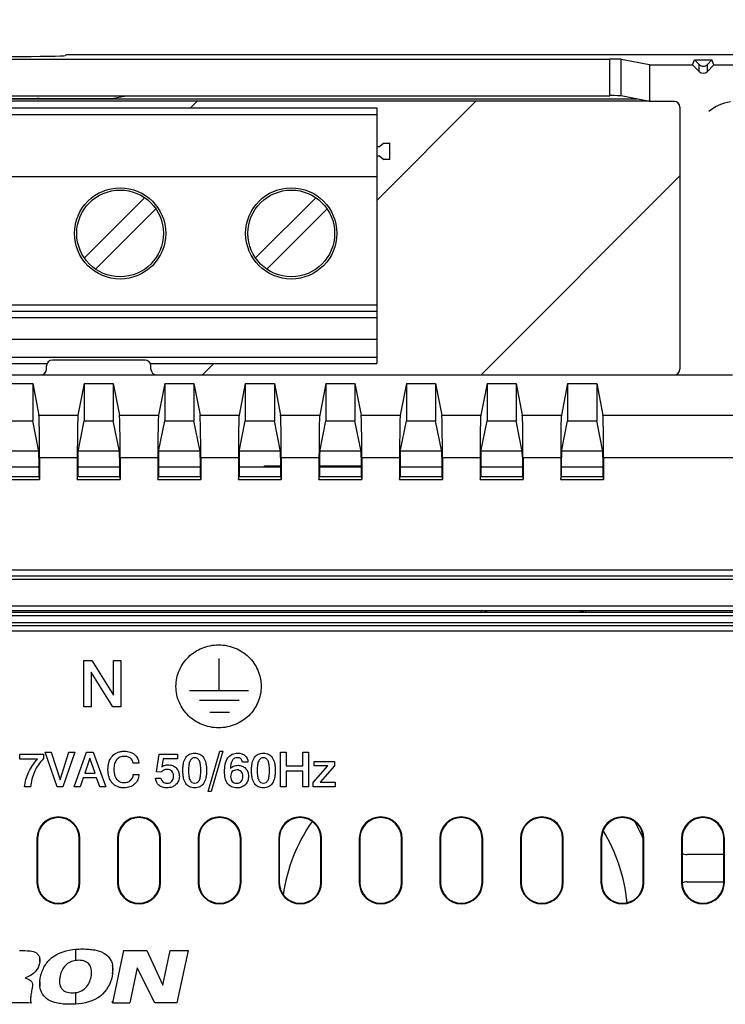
# Paper-space layout '170608_CRESCAD_1' of a CAD drawing. Header units: inches. Extents: x 0 to 17, y 0 to 11.
# Tile 10 of 139: x 7 to 8.2, y 7.1 to 8.8. Entities that reach past the tile are written whole.
import ezdxf
from ezdxf.enums import TextEntityAlignment as Align

# ---------------------------------------------------------------- set-up
doc = ezdxf.new("R2010")
doc.units = ezdxf.units.IN
doc.header["$LTSCALE"] = 0.935
doc.header["$MEASUREMENT"] = 0
doc.layers.get('0').update_dxf_attribs({"linetype": 'CONTINUOUS'})
doc.layers.add('DIM', color=7, linetype='CONTINUOUS')
doc.styles.get("Standard").update_dxf_attribs({"font": 'simplex.shx'})
doc.dimstyles.new('DIMSTYLE_1', dxfattribs={"dimtxt": 0.125, "dimasz": 0.18, "dimexe": 0.125, "dimexo": 0.0625, "dimgap": 0.0625, "dimtad": 0, "dimtih": 1, "dimtoh": 1, "dimdec": 3, "dimzin": 4, "dimdsep": 46, "dimtxsty": 'STANDARD', "dimblk": '_FILLED', "dimblk1": '_FILLED', "dimblk2": '_FILLED', "dimcen": 0.09, "dimadec": 0, "dimazin": 0, "dimtp": 0.001, "dimtm": 0.001, "dimtfac": 1, "dimtdec": 3, "dimtofl": 0, "dimtmove": 0, "dimatfit": 3, "dimldrblk": '_FILLED', "dimfxl": 1, "dimtolj": 1, "dimtzin": 4, "dimarcsym": 0})

# ---------------------------------------------------------------- blocks, each defined once
blk = doc.blocks.new('_FILLED')
at = {"color": 0, "linetype": 'BYBLOCK'}
blk.add_solid([(0, 0), (-1, 0.1736), (-1, -0.1736)], dxfattribs=at)
blk = doc.blocks.new('*D0')
at = {"layer": 'DIM', "color": 5, "linetype": 'CONTINUOUS'}
for p, q in [((6.0598, 8.6978), (6.0598, 9.7926)), ((10.3004, 8.6978), (10.3004, 9.7926)), ((6.0598, 9.6676), (7.4559, 9.6676)), ((10.3004, 9.6676), (8.5809, 9.6676))]:
    blk.add_line(p, q, dxfattribs=at)
at = {"layer": 'DIM', "color": 5, "linetype": 'CONTINUOUS', "xscale": 0.18, "yscale": 0.18, "zscale": 0.18, "rotation": 180}
blk.add_blockref('_FILLED', (6.0598, 9.6676), dxfattribs=at)
at = {"layer": 'DIM', "color": 5, "linetype": 'CONTINUOUS', "xscale": 0.18, "yscale": 0.18, "zscale": 0.18}
blk.add_blockref('_FILLED', (10.3004, 9.6676), dxfattribs=at)
at = {"layer": 'DIM', "color": 5, "linetype": 'CONTINUOUS'}
for s, p, p2 in [('4.241', (7.5184, 9.6051), (8.1434, 9.6051)), ('[', (7.5184, 9.4176), (7.6434, 9.4176)), (']', (8.3934, 9.4176), (8.5184, 9.4176)), ('107,71', (7.6434, 9.4176), (8.3934, 9.4176))]:
    blk.add_text(s, height=0.125, dxfattribs=at).set_placement(p, p2, align=Align.FIT)

psp = doc.layouts.new('170608_CRESCAD_1')

# ---------------------------------------------------------------- linework, layer by layer
at = {"color": 7, "linetype": 'CONTINUOUS'}
for p, q in [((6.2554, 8.7), (8.0188, 8.7)), ((7.0829, 8.7083), (7.0791, 8.7063)), ((7.0829, 8.7083), (9.2773, 8.7083)), ((8.0188, 8.637), (8.0188, 8.7)), ((8.0387, 8.6367), (8.0387, 8.6997)), ((8.0871, 8.6901), (8.0387, 8.6997)), ((8.0871, 8.6901), (8.1616, 8.6901)), ((8.0871, 8.6901), (8.0871, 8.6271)), ((8.1616, 8.6901), (8.1651, 8.6988)), ((8.1616, 8.6901), (8.173, 8.6786)), ((8.1651, 8.6988), (8.1951, 8.6988)), ((8.1651, 8.6988), (8.173, 8.6909)), ((8.173, 8.6786), (8.173, 8.6909)), ((8.1872, 8.6909), (8.1951, 8.6988)), ((8.1872, 8.6786), (8.1872, 8.6909)), ((8.1872, 8.6786), (8.1986, 8.6901)), ((8.1986, 8.6901), (8.1951, 8.6988)), ((8.1986, 8.6901), (8.2732, 8.6901)), ((6.2554, 8.637), (8.0188, 8.637)), ((6.8087, 8.6321), (7.1595, 8.6321)), ((7.0343, 8.6321), (7.0343, 8.6313)), ((7.1595, 8.6321), (7.1842, 8.637)), ((7.1595, 8.6313), (7.1595, 8.6321)), ((8.0871, 8.6271), (8.0387, 8.6367)), ((6.2083, 8.6313), (8.0659, 8.6313)), ((8.0859, 8.6273), (6.2281, 8.6273)), ((6.7311, 8.6158), (7.6169, 8.6158)), ((7.0293, 8.6315), (7.0293, 8.6313)), ((7.6169, 8.6158), (7.6169, 8.1749)), ((8.1299, 8.6271), (8.0871, 8.6271)), ((8.1399, 8.6171), (8.1399, 8.1653)), ((7.6169, 8.604), (6.7311, 8.604)), ((7.6169, 8.5492), (7.622, 8.5492)), ((7.629, 8.5551), (7.622, 8.5492)), ((7.629, 8.5551), (7.6394, 8.5551)), ((7.6394, 8.527), (7.6394, 8.5551)), ((7.622, 8.5329), (7.6169, 8.5329)), ((7.622, 8.5329), (7.629, 8.527)), ((7.6394, 8.527), (7.629, 8.527)), ((6.7311, 8.4977), (7.6169, 8.4977)), ((7.1123, 8.357), (7.2163, 8.461)), ((7.4076, 8.357), (7.5115, 8.461)), ((7.2358, 8.4415), (7.1318, 8.3375)), ((7.531, 8.4415), (7.4271, 8.3375)), ((6.7311, 8.2762), (7.6169, 8.2762)), ((7.6169, 8.2643), (6.7311, 8.2643)), ((7.6169, 8.2535), (6.7311, 8.2535)), ((6.7311, 8.2169), (7.6169, 8.2169)), ((7.6169, 8.1854), (6.7311, 8.1854)), ((6.7311, 8.1749), (7.0482, 8.1749)), ((7.2171, 8.1807), (7.0572, 8.1807)), ((7.226, 8.1749), (7.6169, 8.1749)), ((7.0471, 8.1653), (7.0471, 8.1707)), ((7.2271, 8.1653), (7.2271, 8.1707)), ((6.1509, 8.1553), (8.2303, 8.1553)), ((6.973, 8.1404), (7.0232, 8.1404)), ((7.0232, 8.1404), (7.0232, 8.0759)), ((7.0232, 8.1404), (7.0339, 8.0854)), ((7.112, 8.1404), (7.1013, 8.0854)), ((7.112, 8.1404), (7.1622, 8.1404)), ((7.112, 8.1404), (7.112, 8.0759)), ((7.1622, 8.1404), (7.1622, 8.0759)), ((7.1622, 8.1404), (7.1729, 8.0854)), ((7.251, 8.1404), (7.2403, 8.0854)), ((7.251, 8.1404), (7.3012, 8.1404)), ((7.251, 8.1404), (7.251, 8.0759)), ((7.3012, 8.1404), (7.3012, 8.0759)), ((7.3012, 8.1404), (7.3119, 8.0854)), ((7.39, 8.1404), (7.3793, 8.0854)), ((7.39, 8.1404), (7.4402, 8.1404)), ((7.39, 8.1404), (7.39, 8.0759)), ((7.4402, 8.1404), (7.4402, 8.0759)), ((7.4402, 8.1404), (7.4509, 8.0854)), ((7.529, 8.1404), (7.5183, 8.0854)), ((7.529, 8.1404), (7.5792, 8.1404)), ((7.529, 8.1404), (7.529, 8.0759)), ((7.5792, 8.1404), (7.5792, 8.0759)), ((7.5792, 8.1404), (7.5899, 8.0854)), ((7.668, 8.1404), (7.6573, 8.0854)), ((7.668, 8.1404), (7.7182, 8.1404)), ((7.668, 8.1404), (7.668, 8.0759)), ((7.7182, 8.1404), (7.7182, 8.0759)), ((7.7182, 8.1404), (7.7289, 8.0854)), ((7.807, 8.1404), (7.7963, 8.0854)), ((7.807, 8.1404), (7.8572, 8.1404)), ((7.807, 8.1404), (7.807, 8.0759)), ((7.8572, 8.1404), (7.8572, 8.0759)), ((7.8572, 8.1404), (7.8679, 8.0854)), ((7.946, 8.1404), (7.9353, 8.0854)), ((7.946, 8.1404), (7.9962, 8.1404)), ((7.946, 8.1404), (7.946, 8.0759)), ((7.9962, 8.1404), (7.9962, 8.0759)), ((7.9962, 8.1404), (8.0069, 8.0854)), ((6.973, 8.0759), (7.0232, 8.0759)), ((7.0339, 8.0227), (7.0232, 8.0759)), ((7.0339, 8.0854), (7.1013, 8.0854)), ((7.1014, 8.0227), (7.112, 8.0759)), ((7.112, 8.0759), (7.1622, 8.0759)), ((7.1729, 8.0227), (7.1622, 8.0759)), ((7.1729, 8.0854), (7.2403, 8.0854)), ((7.2404, 8.0227), (7.251, 8.0759)), ((7.251, 8.0759), (7.3012, 8.0759)), ((7.3119, 8.0227), (7.3012, 8.0759)), ((7.3119, 8.0854), (7.3793, 8.0854)), ((7.3794, 8.0227), (7.39, 8.0759)), ((7.39, 8.0759), (7.4402, 8.0759)), ((7.4509, 8.0227), (7.4402, 8.0759)), ((7.4509, 8.0854), (7.5183, 8.0854)), ((7.5184, 8.0227), (7.529, 8.0759)), ((7.529, 8.0759), (7.5792, 8.0759)), ((7.5899, 8.0227), (7.5792, 8.0759)), ((7.5899, 8.0854), (7.6573, 8.0854)), ((7.6574, 8.0227), (7.668, 8.0759)), ((7.668, 8.0759), (7.7182, 8.0759)), ((7.7289, 8.0227), (7.7182, 8.0759)), ((7.7289, 8.0854), (7.7963, 8.0854)), ((7.7964, 8.0227), (7.807, 8.0759)), ((7.807, 8.0759), (7.8572, 8.0759)), ((7.8679, 8.0227), (7.8572, 8.0759)), ((7.8679, 8.0854), (7.9353, 8.0854)), ((7.9354, 8.0227), (7.946, 8.0759)), ((7.946, 8.0759), (7.9962, 8.0759)), ((8.0069, 8.0227), (7.9962, 8.0759)), ((8.0069, 8.0854), (8.3533, 8.0854)), ((6.9624, 8.0243), (7.0339, 8.0243)), ((7.1014, 8.0243), (7.1729, 8.0243)), ((7.2404, 8.0243), (7.3119, 8.0243)), ((7.3794, 8.0243), (7.4509, 8.0243)), ((7.5184, 8.0243), (7.5899, 8.0243)), ((7.6574, 8.0243), (7.7289, 8.0243)), ((7.7964, 8.0243), (7.8679, 8.0243)), ((7.9354, 8.0243), (8.0069, 8.0243)), ((7.034, 8.0127), (7.034, 7.9801)), ((7.0351, 8.0127), (7.1001, 8.0127)), ((7.0351, 8.0127), (7.0351, 7.9745)), ((7.1001, 8.0127), (7.1001, 7.9745)), ((7.1012, 8.0127), (7.1012, 7.9801)), ((7.173, 8.0127), (7.173, 7.9801)), ((7.1741, 8.0127), (7.2391, 8.0127)), ((7.1741, 8.0127), (7.1741, 7.9745)), ((7.2391, 8.0127), (7.2391, 7.9745)), ((7.2402, 8.0127), (7.2402, 7.9801)), ((7.312, 8.0127), (7.312, 7.9801)), ((7.3131, 8.0127), (7.3781, 8.0127)), ((7.3131, 8.0127), (7.3131, 7.9745)), ((7.3781, 8.0127), (7.3781, 7.9745)), ((7.3792, 8.0127), (7.3792, 7.9801)), ((7.451, 8.0127), (7.451, 7.9801)), ((7.4521, 8.0127), (7.5171, 8.0127)), ((7.4521, 8.0127), (7.4521, 7.9745)), ((7.5171, 8.0127), (7.5171, 7.9745)), ((7.5182, 8.0127), (7.5182, 7.9801)), ((7.59, 8.0127), (7.59, 7.9801)), ((7.5911, 8.0127), (7.6561, 8.0127)), ((7.5911, 8.0127), (7.5911, 7.9745)), ((7.6561, 8.0127), (7.6561, 7.9745)), ((7.6572, 8.0127), (7.6572, 7.9801)), ((7.729, 8.0127), (7.729, 7.9801)), ((7.7301, 8.0127), (7.7951, 8.0127)), ((7.7301, 8.0127), (7.7301, 7.9745)), ((7.7951, 8.0127), (7.7951, 7.9745)), ((7.7962, 8.0127), (7.7962, 7.9801)), ((7.868, 8.0127), (7.868, 7.9801)), ((7.8691, 8.0127), (7.9341, 8.0127)), ((7.8691, 8.0127), (7.8691, 7.9745)), ((7.9341, 8.0127), (7.9341, 7.9745)), ((7.9352, 8.0127), (7.9352, 7.9801)), ((8.007, 8.0127), (8.007, 7.9801)), ((8.0081, 8.0127), (8.3521, 8.0127)), ((8.0081, 8.0127), (8.0081, 7.9745)), ((6.9622, 7.9967), (7.034, 7.9967)), ((7.1012, 7.9967), (7.173, 7.9967)), ((7.2402, 7.9967), (7.312, 7.9967)), ((7.3792, 7.9967), (7.451, 7.9967)), ((7.451, 7.9977), (7.4242, 7.9977)), ((7.59, 7.9977), (7.5182, 7.9977)), ((7.5182, 7.9967), (7.59, 7.9967)), ((7.6572, 7.9967), (7.729, 7.9967)), ((7.7962, 7.9967), (7.868, 7.9967)), ((7.9352, 7.9967), (8.007, 7.9967)), ((6.9611, 7.9745), (7.0351, 7.9745)), ((6.9622, 7.9801), (7.034, 7.9801)), ((7.034, 7.9801), (7.0351, 7.9745)), ((7.1001, 7.9745), (7.1012, 7.9801)), ((7.1001, 7.9745), (7.1741, 7.9745)), ((7.1012, 7.9801), (7.173, 7.9801)), ((7.173, 7.9801), (7.1741, 7.9745)), ((7.2391, 7.9745), (7.2402, 7.9801)), ((7.2391, 7.9745), (7.3131, 7.9745)), ((7.2402, 7.9801), (7.312, 7.9801)), ((7.312, 7.9801), (7.3131, 7.9745)), ((7.3781, 7.9745), (7.3792, 7.9801)), ((7.3781, 7.9745), (7.4521, 7.9745)), ((7.3792, 7.9801), (7.451, 7.9801)), ((7.451, 7.9801), (7.4521, 7.9745)), ((7.5171, 7.9745), (7.5182, 7.9801)), ((7.5171, 7.9745), (7.5911, 7.9745)), ((7.5182, 7.9801), (7.59, 7.9801)), ((7.59, 7.9801), (7.5911, 7.9745)), ((7.6561, 7.9745), (7.6572, 7.9801)), ((7.6561, 7.9745), (7.7301, 7.9745)), ((7.6572, 7.9801), (7.729, 7.9801)), ((7.729, 7.9801), (7.7301, 7.9745)), ((7.7951, 7.9745), (7.7962, 7.9801)), ((7.7951, 7.9745), (7.8691, 7.9745)), ((7.7962, 7.9801), (7.868, 7.9801)), ((7.868, 7.9801), (7.8691, 7.9745)), ((7.9341, 7.9745), (7.9352, 7.9801)), ((7.9341, 7.9745), (8.0081, 7.9745)), ((7.9352, 7.9801), (8.007, 7.9801)), ((8.007, 7.9801), (8.0081, 7.9745)), ((6.0915, 7.8185), (10.2687, 7.8185)), ((6.166, 7.8085), (9.194, 7.8085)), ((10.1876, 7.8018), (6.1726, 7.8018)), ((6.1756, 7.7568), (10.1846, 7.7568)), ((6.1839, 7.7485), (10.1763, 7.7485)), ((7.7976, 7.7453), (7.7976, 7.7485)), ((7.9767, 7.7485), (7.9767, 7.7453)), ((6.178, 7.7399), (8.3562, 7.7399)), ((8.3576, 7.7453), (6.1826, 7.7453)), ((8.3567, 7.7449), (6.183, 7.7449)), ((6.2053, 7.7276), (8.3562, 7.7276)), ((6.2053, 7.7226), (8.3567, 7.7226)), ((8.3576, 7.7223), (6.2056, 7.7223)), ((10.1446, 7.713), (6.2156, 7.713)), ((7.3446, 7.6659), (7.3446, 7.6112)), ((7.1114, 7.6624), (7.1255, 7.6624)), ((7.1114, 7.5825), (7.1114, 7.6624)), ((7.1255, 7.6624), (7.1627, 7.6026)), ((7.1627, 7.6624), (7.1755, 7.6624)), ((7.1627, 7.6026), (7.1627, 7.6624)), ((7.1755, 7.6624), (7.1755, 7.5825)), ((7.1241, 7.6423), (7.1241, 7.5825)), ((7.1615, 7.5825), (7.1241, 7.6423)), ((7.2936, 7.6106), (7.3955, 7.6106)), ((7.1241, 7.5825), (7.1114, 7.5825)), ((7.1755, 7.5825), (7.1615, 7.5825)), ((7.3108, 7.5936), (7.3793, 7.5936)), ((7.3288, 7.5732), (7.3627, 7.5732)), ((7.0012, 7.5008), (7.0416, 7.5008)), ((7.0012, 7.4922), (7.0012, 7.5008)), ((7.0416, 7.5008), (7.0416, 7.493)), ((7.0445, 7.5041), (7.0553, 7.5041)), ((7.0654, 7.4442), (7.0445, 7.5041)), ((7.0553, 7.5041), (7.0704, 7.4563)), ((7.0704, 7.4563), (7.0855, 7.5041)), ((7.0961, 7.5041), (7.0754, 7.4442)), ((7.0855, 7.5041), (7.0961, 7.5041)), ((7.0945, 7.4442), (7.1163, 7.5041)), ((7.1219, 7.494), (7.1129, 7.468)), ((7.1163, 7.5041), (7.1275, 7.5041)), ((7.1308, 7.468), (7.1219, 7.494)), ((7.1275, 7.5041), (7.1495, 7.4442)), ((7.237, 7.4699), (7.2413, 7.5008)), ((7.2413, 7.5008), (7.2732, 7.5008)), ((7.2732, 7.5008), (7.2732, 7.4926)), ((7.3259, 7.4365), (7.3461, 7.5057)), ((7.3515, 7.5057), (7.3311, 7.4365)), ((7.3461, 7.5057), (7.3515, 7.5057)), ((7.4508, 7.5041), (7.4607, 7.5041)), ((7.4508, 7.4442), (7.4508, 7.5041)), ((7.4607, 7.5041), (7.4607, 7.4805)), ((7.4891, 7.5041), (7.4991, 7.5041)), ((7.4891, 7.4805), (7.4891, 7.5041)), ((7.4991, 7.5041), (7.4991, 7.4442)), ((7.0315, 7.4922), (7.0012, 7.4922)), ((7.2063, 7.4854), (7.1964, 7.4854)), ((7.248, 7.4926), (7.246, 7.4788)), ((7.2732, 7.4926), (7.248, 7.4926)), ((7.3946, 7.487), (7.3851, 7.487)), ((7.4607, 7.4805), (7.4891, 7.4805)), ((7.5072, 7.4515), (7.5323, 7.4804)), ((7.5086, 7.4881), (7.5438, 7.4881)), ((7.5086, 7.4804), (7.5086, 7.4881)), ((7.5323, 7.4804), (7.5086, 7.4804)), ((7.5438, 7.4805), (7.519, 7.4522)), ((7.5438, 7.4881), (7.5438, 7.4805)), ((7.1102, 7.4597), (7.1049, 7.4442)), ((7.1335, 7.4597), (7.1102, 7.4597)), ((7.1129, 7.468), (7.1308, 7.468)), ((7.1389, 7.4442), (7.1335, 7.4597)), ((7.1968, 7.4657), (7.2065, 7.4657)), ((7.2352, 7.4595), (7.2445, 7.4595)), ((7.2453, 7.4696), (7.237, 7.4699)), ((7.4891, 7.4716), (7.4607, 7.4716)), ((7.4607, 7.4716), (7.4607, 7.4442)), ((7.4891, 7.4442), (7.4891, 7.4716)), ((7.0194, 7.4442), (7.0093, 7.4442)), ((7.0754, 7.4442), (7.0654, 7.4442)), ((7.1049, 7.4442), (7.0945, 7.4442)), ((7.1495, 7.4442), (7.1389, 7.4442)), ((7.4607, 7.4442), (7.4508, 7.4442)), ((7.4991, 7.4442), (7.4891, 7.4442)), ((7.5072, 7.4442), (7.5072, 7.4515)), ((7.5448, 7.4442), (7.5072, 7.4442)), ((7.519, 7.4522), (7.5448, 7.4522)), ((7.5448, 7.4522), (7.5448, 7.4442)), ((7.3311, 7.4365), (7.3259, 7.4365)), ((7.0306, 7.3553), (7.0317, 7.3553)), ((7.0306, 7.3553), (7.0306, 7.2793)), ((7.0317, 7.3553), (7.0317, 7.2793)), ((7.1046, 7.3553), (7.1035, 7.3553)), ((7.1035, 7.2793), (7.1035, 7.3553)), ((7.1046, 7.2793), (7.1046, 7.3553)), ((7.1696, 7.3553), (7.1707, 7.3553)), ((7.1696, 7.3553), (7.1696, 7.2793)), ((7.1707, 7.3553), (7.1707, 7.2793)), ((7.2436, 7.3553), (7.2425, 7.3553)), ((7.2425, 7.2793), (7.2425, 7.3553)), ((7.2436, 7.2793), (7.2436, 7.3553)), ((7.3086, 7.3553), (7.3097, 7.3553)), ((7.3086, 7.3553), (7.3086, 7.2793)), ((7.3097, 7.3553), (7.3097, 7.2793)), ((7.3826, 7.3553), (7.3815, 7.3553)), ((7.3815, 7.2793), (7.3815, 7.3553)), ((7.3826, 7.2793), (7.3826, 7.3553)), ((7.4476, 7.3553), (7.4487, 7.3553)), ((7.4476, 7.3553), (7.4476, 7.2793)), ((7.4487, 7.3553), (7.4487, 7.2793)), ((7.5216, 7.3553), (7.5205, 7.3553)), ((7.5205, 7.2793), (7.5205, 7.3553)), ((7.5216, 7.2793), (7.5216, 7.3553)), ((7.5866, 7.3553), (7.5877, 7.3553)), ((7.5866, 7.3553), (7.5866, 7.2793)), ((7.5877, 7.3553), (7.5877, 7.2793)), ((7.6606, 7.3553), (7.6595, 7.3553)), ((7.6595, 7.2793), (7.6595, 7.3553)), ((7.6606, 7.2793), (7.6606, 7.3553)), ((7.7256, 7.3553), (7.7267, 7.3553)), ((7.7256, 7.3553), (7.7256, 7.2793)), ((7.7267, 7.3553), (7.7267, 7.2793)), ((7.7996, 7.3553), (7.7985, 7.3553)), ((7.7985, 7.2793), (7.7985, 7.3553)), ((7.7996, 7.2793), (7.7996, 7.3553)), ((7.8646, 7.3553), (7.8657, 7.3553)), ((7.8646, 7.3553), (7.8646, 7.2793)), ((7.8657, 7.3553), (7.8657, 7.2793)), ((7.9386, 7.3553), (7.9375, 7.3553)), ((7.9375, 7.2793), (7.9375, 7.3553)), ((7.9386, 7.2793), (7.9386, 7.3553)), ((8.0036, 7.3553), (8.0047, 7.3553)), ((8.0036, 7.3553), (8.0036, 7.2793)), ((8.0047, 7.3553), (8.0047, 7.2793)), ((8.0776, 7.3553), (8.0765, 7.3553)), ((8.0765, 7.2793), (8.0765, 7.3553)), ((8.0776, 7.2793), (8.0776, 7.3553)), ((8.1426, 7.3553), (8.1437, 7.3553)), ((8.1426, 7.3553), (8.1426, 7.2793)), ((8.1437, 7.3553), (8.1437, 7.2793)), ((8.2166, 7.3553), (8.2155, 7.3553)), ((8.2155, 7.2793), (8.2155, 7.3553)), ((8.2166, 7.2793), (8.2166, 7.3553)), ((8.2155, 7.3277), (8.1521, 7.3277)), ((7.0317, 7.2793), (7.0306, 7.2793)), ((7.1035, 7.2793), (7.1046, 7.2793)), ((7.1707, 7.2793), (7.1696, 7.2793)), ((7.2425, 7.2793), (7.2436, 7.2793)), ((7.3097, 7.2793), (7.3086, 7.2793)), ((7.3815, 7.2793), (7.3826, 7.2793)), ((7.4487, 7.2793), (7.4476, 7.2793)), ((7.5205, 7.2793), (7.5216, 7.2793)), ((7.5877, 7.2793), (7.5866, 7.2793)), ((7.6595, 7.2793), (7.6606, 7.2793)), ((7.7267, 7.2793), (7.7256, 7.2793)), ((7.7985, 7.2793), (7.7996, 7.2793)), ((7.8657, 7.2793), (7.8646, 7.2793)), ((7.9375, 7.2793), (7.9386, 7.2793)), ((8.0047, 7.2793), (8.0036, 7.2793)), ((8.0765, 7.2793), (8.0776, 7.2793)), ((8.1437, 7.2793), (8.1426, 7.2793)), ((8.1521, 7.2804), (8.2155, 7.2804)), ((8.2155, 7.2793), (8.2166, 7.2793)), ((7.0972, 7.1641), (7.0972, 7.1446)), ((7.1798, 7.1621), (7.1606, 7.0715)), ((7.1798, 7.1621), (7.22, 7.1621)), ((7.22, 7.1621), (7.2475, 7.1019)), ((7.2475, 7.1019), (7.2603, 7.1621)), ((7.2603, 7.1621), (7.2912, 7.1621)), ((7.2912, 7.1621), (7.2719, 7.0715)), ((7.0355, 7.142), (7.035, 7.1393)), ((7.0355, 7.1477), (7.0355, 7.142)), ((7.1611, 7.1368), (7.1611, 7.1218)), ((7.1611, 7.1218), (7.1603, 7.1173)), ((7.2034, 7.1322), (7.1905, 7.0715)), ((7.2339, 7.0715), (7.2034, 7.1322)), ((7.0157, 7.1169), (7.0102, 7.1149)), ((7.0102, 7.1149), (7.0156, 7.1125)), ((7.0355, 7.0996), (7.0355, 7.1084)), ((7.0972, 7.0891), (7.0972, 7.0693)), ((7.1606, 7.0715), (7.1905, 7.0715)), ((7.1611, 7.0715), (7.1611, 7.0743)), ((7.2719, 7.0715), (7.2339, 7.0715))]:
    psp.add_line(p, q, dxfattribs=at)
at = {"color": 4, "linetype": 'CONTINUOUS'}
for p, q in [((7.2957, 8.6158), (7.3071, 8.6273)), ((7.6169, 8.4563), (7.7879, 8.6273)), ((7.7968, 8.1553), (8.1399, 8.4984)), ((7.3159, 8.1553), (7.3355, 8.1749))]:
    psp.add_line(p, q, dxfattribs=at)
at = {"color": 7, "linetype": 'CONTINUOUS'}
for centre, radius in [((7.174, 8.3993), 0.0787), ((7.174, 8.3993), 0.0748), ((7.4693, 8.3993), 0.0787), ((7.4693, 8.3993), 0.0748)]:
    psp.add_circle(centre, radius, dxfattribs=at)
for centre, radius, start, end in [((8.237, 8.5541), 0.073, 97.908, 130.5998), ((7.4242, 7.9938), 0.00394, 90, 120), ((7.0676, 7.3553), 0.037, 0, 180), ((7.0676, 7.3553), 0.0359, 0, 180), ((7.2066, 7.3553), 0.037, 0, 180), ((7.2066, 7.3553), 0.0359, 0, 180), ((7.3456, 7.3553), 0.037, 0, 180), ((7.3456, 7.3553), 0.0359, 0, 180), ((7.4846, 7.3553), 0.037, 0, 180), ((7.4846, 7.3553), 0.0359, 0, 180), ((7.6236, 7.3553), 0.037, 0, 180), ((7.6236, 7.3553), 0.0359, 0, 180), ((7.7626, 7.3553), 0.037, 0, 180), ((7.7626, 7.3553), 0.0359, 0, 180), ((7.9016, 7.3553), 0.037, 0, 180), ((7.9016, 7.3553), 0.0359, 0, 180), ((8.0406, 7.3553), 0.037, 0, 180), ((8.0406, 7.3553), 0.0359, 0, 180), ((8.1796, 7.3553), 0.037, 0, 180), ((8.1796, 7.3553), 0.0359, 0, 180), ((7.7512, 7.2144), 0.2992, 145.3238, 171.7161), ((7.7512, 7.2144), 0.3543, 23.4198, 29.0149), ((7.7512, 7.2144), 0.2992, 5.8343, 31.0933), ((8.1521, 7.3473), 0.0197, 244.4946, 269.998), ((7.0676, 7.2793), 0.037, 180, 360), ((7.0676, 7.2793), 0.0359, 180, 360), ((7.2066, 7.2793), 0.037, 180, 360), ((7.2066, 7.2793), 0.0359, 180, 360), ((7.3456, 7.2793), 0.037, 180, 360), ((7.3456, 7.2793), 0.0359, 180, 360), ((7.4846, 7.2793), 0.037, 180, 360), ((7.4846, 7.2793), 0.0359, 180, 360), ((7.6236, 7.2793), 0.037, 180, 360), ((7.6236, 7.2793), 0.0359, 180, 360), ((7.7626, 7.2793), 0.037, 180, 360), ((7.7626, 7.2793), 0.0359, 180, 360), ((7.9016, 7.2793), 0.037, 180, 360), ((7.9016, 7.2793), 0.0359, 180, 360), ((8.0406, 7.2793), 0.037, 180, 360), ((8.0406, 7.2793), 0.0359, 180, 360), ((8.1796, 7.2793), 0.037, 180, 360), ((8.1796, 7.2793), 0.0359, 180, 360), ((8.1521, 7.2607), 0.0197, 90, 115.0347)]:
    psp.add_arc(centre, radius, start, end, dxfattribs=at)
for centre, major_axis, ratio, start_param, end_param in [((6.9841, 8.7064), (0.095, 0), 0.017455, -3.106686, -0.034907), ((8.0188, 8.6997), (0.02, 0), 0.017455, 0.087266, 1.570796), ((8.1801, 8.6979), (0, 0.01), 0.999701, 2.356194, 3.926991), ((8.1801, 8.6857), (0, -0.01), 0.999701, -0.785398, 0.785398), ((7.0343, 8.6315), (0.005, 0), 0.122034, 1.570474, 3.106894), ((8.0188, 8.6367), (0.02, 0), 0.017455, 0.087266, 1.570796), ((8.1299, 8.6171), (0.00707, 0.00707), 0.999695, -0.785246, 0.785246), ((7.0572, 8.1707), (0.00998, -0.00142), 0.992397, 1.713078, 3.281747), ((7.217, 8.1707), (0.00998, 0.00142), 0.992397, -0.140154, 1.428515), ((7.037, 8.1653), (0.00998, -0.00142), 0.992397, -1.428515, 0.140154), ((7.2372, 8.1653), (0.00998, 0.00142), 0.992397, 3.001438, 4.570108), ((8.1299, 8.1653), (0.00707, -0.00707), 0.999695, -0.785246, 0.785246), ((7.0338, 8.0127), (0, 0.073), 0.017455, -1.570796, -0.089274), ((7.1014, 8.0127), (0, 0.073), 0.017455, 0.089274, 1.570796), ((7.1728, 8.0127), (0, 0.073), 0.017455, -1.570796, -0.089274), ((7.2404, 8.0127), (0, 0.073), 0.017455, 0.089274, 1.570796), ((7.3118, 8.0127), (0, 0.073), 0.017455, -1.570796, -0.089274), ((7.3794, 8.0127), (0, 0.073), 0.017455, 0.089274, 1.570796), ((7.4508, 8.0127), (0, 0.073), 0.017455, -1.570796, -0.089274), ((7.5184, 8.0127), (0, 0.073), 0.017455, 0.089274, 1.570796), ((7.5898, 8.0127), (0, 0.073), 0.017455, -1.570796, -0.089274), ((7.6574, 8.0127), (0, 0.073), 0.017455, 0.089274, 1.570796), ((7.7288, 8.0127), (0, 0.073), 0.017455, -1.570796, -0.089274), ((7.7964, 8.0127), (0, 0.073), 0.017455, 0.089274, 1.570796), ((7.8678, 8.0127), (0, 0.073), 0.017455, -1.570796, -0.089274), ((7.9354, 8.0127), (0, 0.073), 0.017455, 0.089274, 1.570796), ((8.0068, 8.0127), (0, 0.073), 0.017455, -1.570796, -0.089274), ((7.0338, 8.0127), (0, 0.01), 0.017455, -1.570796, -0.087266), ((7.1014, 8.0127), (0, 0.01), 0.017455, 0.087266, 1.570796), ((7.1728, 8.0127), (0, 0.01), 0.017455, -1.570796, -0.087266), ((7.2404, 8.0127), (0, 0.01), 0.017455, 0.087266, 1.570796), ((7.3118, 8.0127), (0, 0.01), 0.017455, -1.570796, -0.087266), ((7.3794, 8.0127), (0, 0.01), 0.017455, 0.087266, 1.570796), ((7.4508, 8.0127), (0, 0.01), 0.017455, -1.570796, -0.087266), ((7.5184, 8.0127), (0, 0.01), 0.017455, 0.087266, 1.570796), ((7.5898, 8.0127), (0, 0.01), 0.017455, -1.570796, -0.087266), ((7.6574, 8.0127), (0, 0.01), 0.017455, 0.087266, 1.570796), ((7.7288, 8.0127), (0, 0.01), 0.017455, -1.570796, -0.087266), ((7.7964, 8.0127), (0, 0.01), 0.017455, 0.087266, 1.570796), ((7.8678, 8.0127), (0, 0.01), 0.017455, -1.570796, -0.087266), ((7.9354, 8.0127), (0, 0.01), 0.017455, 0.087266, 1.570796), ((8.0068, 8.0127), (0, 0.01), 0.017455, -1.570796, -0.087266)]:
    psp.add_ellipse(centre, major_axis=major_axis, ratio=ratio, start_param=start_param, end_param=end_param, dxfattribs=at)
for points, knots in [([(7.8073, 7.7455), (7.8066, 7.7459), (7.8051, 7.7468), (7.8019, 7.7481), (7.7993, 7.7485), (7.7976, 7.7485)], [0, 0, 0, 0, 0.250339, 0.50083, 1, 1, 1, 1]), ([(7.9669, 7.7455), (7.9676, 7.7459), (7.9691, 7.7468), (7.9723, 7.7481), (7.9749, 7.7485), (7.9767, 7.7485)], [0, 0, 0, 0, 0.250338, 0.50083, 1, 1, 1, 1]), ([(7.2704, 7.6177), (7.2704, 7.6226), (7.2714, 7.6321), (7.2771, 7.6501), (7.2908, 7.6697), (7.3108, 7.6828), (7.3292, 7.6884), (7.3439, 7.6898), (7.3586, 7.6884), (7.377, 7.6828), (7.397, 7.6697), (7.4106, 7.6501), (7.4164, 7.6321), (7.4173, 7.6226), (7.4173, 7.6177)], [0, 0, 0, 0, 0.063899, 0.126031, 0.247936, 0.371023, 0.434487, 0.500017, 0.565554, 0.629015, 0.752083, 0.873973, 0.936102, 1, 1, 1, 1]), ([(7.4173, 7.6177), (7.4173, 7.6129), (7.4164, 7.6033), (7.4106, 7.5853), (7.397, 7.5657), (7.377, 7.5526), (7.3586, 7.5471), (7.3439, 7.5456), (7.3292, 7.5471), (7.3108, 7.5526), (7.2908, 7.5657), (7.2771, 7.5853), (7.2714, 7.6033), (7.2704, 7.6129), (7.2704, 7.6177)], [0, 0, 0, 0, 0.063898, 0.126027, 0.247917, 0.370985, 0.434446, 0.499983, 0.565513, 0.628977, 0.752064, 0.873969, 0.936101, 1, 1, 1, 1]), ([(7.1532, 7.4769), (7.1532, 7.4783), (7.1536, 7.4819), (7.1551, 7.4891), (7.1598, 7.4978), (7.1678, 7.5034), (7.1753, 7.5054), (7.181, 7.5058), (7.1864, 7.5055), (7.1925, 7.5042), (7.2017, 7.4996), (7.2058, 7.4909), (7.2063, 7.4854)], [0, 0, 0, 0, 0.052694, 0.132074, 0.274667, 0.410669, 0.482769, 0.561577, 0.625829, 0.684759, 0.792767, 1, 1, 1, 1]), ([(7.1964, 7.4854), (7.196, 7.4886), (7.1933, 7.4935), (7.1869, 7.4964), (7.1806, 7.4971), (7.1736, 7.496), (7.1673, 7.4911), (7.1645, 7.4851), (7.1634, 7.4794), (7.1632, 7.4745), (7.1634, 7.4705), (7.1637, 7.4682), (7.1638, 7.4676)], [0, 0, 0, 0, 0.161618, 0.246915, 0.344905, 0.474497, 0.594127, 0.725433, 0.800612, 0.88451, 0.969347, 1, 1, 1, 1]), ([(7.3026, 7.4425), (7.301, 7.4425), (7.2979, 7.4428), (7.2923, 7.4447), (7.2864, 7.4501), (7.2835, 7.4581), (7.2824, 7.4658), (7.2821, 7.4725), (7.2824, 7.4792), (7.2835, 7.4869), (7.2864, 7.4949), (7.2923, 7.5003), (7.2979, 7.5022), (7.301, 7.5025), (7.3026, 7.5025)], [0, 0, 0, 0, 0.058344, 0.111643, 0.215813, 0.33969, 0.414749, 0.500187, 0.58561, 0.660623, 0.784328, 0.888374, 0.94166, 1, 1, 1, 1]), ([(7.3026, 7.4944), (7.3009, 7.4944), (7.2975, 7.4935), (7.2939, 7.4886), (7.2927, 7.4831), (7.2921, 7.4775), (7.292, 7.4724), (7.2921, 7.4674), (7.2927, 7.4618), (7.2939, 7.4564), (7.2975, 7.4515), (7.3011, 7.4507), (7.3029, 7.4507), (7.3031, 7.4507)], [0, 0, 0, 0, 0.090426, 0.185265, 0.315461, 0.399504, 0.497077, 0.593924, 0.677291, 0.806317, 0.900508, 0.990859, 1, 1, 1, 1]), ([(7.3026, 7.5025), (7.3042, 7.5025), (7.3073, 7.5022), (7.313, 7.5003), (7.3189, 7.4948), (7.3218, 7.4868), (7.3229, 7.4792), (7.3232, 7.4724), (7.3229, 7.4657), (7.3218, 7.4581), (7.3189, 7.4501), (7.313, 7.4446), (7.3073, 7.4428), (7.3042, 7.4425), (7.3026, 7.4425)], [0, 0, 0, 0, 0.058473, 0.11192, 0.216379, 0.340324, 0.415296, 0.500582, 0.585419, 0.660031, 0.783504, 0.887793, 0.941324, 1, 1, 1, 1]), ([(7.3031, 7.4507), (7.3046, 7.4508), (7.3079, 7.4517), (7.3114, 7.4563), (7.3126, 7.4618), (7.3132, 7.4674), (7.3133, 7.4724), (7.3132, 7.4775), (7.3126, 7.4831), (7.3114, 7.4886), (7.3078, 7.4935), (7.3043, 7.4944), (7.3026, 7.4944)], [0, 0, 0, 0, 0.083564, 0.179264, 0.31023, 0.395075, 0.493756, 0.592864, 0.67823, 0.810476, 0.907051, 1, 1, 1, 1]), ([(7.3542, 7.4704), (7.3542, 7.4786), (7.3556, 7.491), (7.3656, 7.5001), (7.3718, 7.5022), (7.3775, 7.5027), (7.3838, 7.5019), (7.3916, 7.4977), (7.3943, 7.4911), (7.3946, 7.487)], [0, 0, 0, 0, 0.350893, 0.486294, 0.554918, 0.629444, 0.730695, 0.821279, 1, 1, 1, 1]), ([(7.3851, 7.487), (7.3849, 7.489), (7.3836, 7.4923), (7.3797, 7.4944), (7.3758, 7.4948), (7.3711, 7.494), (7.3651, 7.4878), (7.3645, 7.4809), (7.3643, 7.4761)], [0, 0, 0, 0, 0.1686, 0.250248, 0.344832, 0.481104, 0.614796, 1, 1, 1, 1]), ([(7.4211, 7.4425), (7.4195, 7.4425), (7.4165, 7.4428), (7.4108, 7.4447), (7.4049, 7.4501), (7.4021, 7.4581), (7.4009, 7.4658), (7.4007, 7.4725), (7.4009, 7.4792), (7.4021, 7.4869), (7.4049, 7.4949), (7.4108, 7.5003), (7.4165, 7.5022), (7.4195, 7.5025), (7.4211, 7.5025)], [0, 0, 0, 0, 0.058344, 0.111643, 0.215813, 0.33969, 0.414749, 0.500187, 0.58561, 0.660623, 0.784328, 0.888374, 0.94166, 1, 1, 1, 1]), ([(7.4211, 7.4944), (7.4194, 7.4944), (7.416, 7.4935), (7.4124, 7.4886), (7.4112, 7.4831), (7.4106, 7.4775), (7.4105, 7.4724), (7.4106, 7.4674), (7.4112, 7.4618), (7.4124, 7.4564), (7.416, 7.4515), (7.4196, 7.4507), (7.4215, 7.4507), (7.4216, 7.4507)], [0, 0, 0, 0, 0.090426, 0.185265, 0.315461, 0.399504, 0.497077, 0.593924, 0.677291, 0.806317, 0.900508, 0.990859, 1, 1, 1, 1]), ([(7.4211, 7.5025), (7.4227, 7.5025), (7.4258, 7.5022), (7.4315, 7.5003), (7.4374, 7.4948), (7.4403, 7.4868), (7.4415, 7.4792), (7.4417, 7.4724), (7.4415, 7.4657), (7.4403, 7.4581), (7.4375, 7.4501), (7.4315, 7.4446), (7.4258, 7.4428), (7.4227, 7.4425), (7.4211, 7.4425)], [0, 0, 0, 0, 0.058473, 0.11192, 0.216379, 0.340324, 0.415296, 0.500582, 0.585419, 0.660031, 0.783504, 0.887793, 0.941324, 1, 1, 1, 1]), ([(7.4216, 7.4507), (7.4232, 7.4508), (7.4264, 7.4517), (7.4299, 7.4563), (7.4311, 7.4618), (7.4317, 7.4674), (7.4318, 7.4724), (7.4317, 7.4775), (7.4311, 7.4831), (7.4299, 7.4886), (7.4263, 7.4935), (7.4228, 7.4944), (7.4211, 7.4944)], [0, 0, 0, 0, 0.083564, 0.179264, 0.31023, 0.395075, 0.493756, 0.592864, 0.67823, 0.810476, 0.907051, 1, 1, 1, 1]), ([(7.0093, 7.4442), (7.0101, 7.4528), (7.015, 7.4704), (7.0254, 7.4853), (7.0315, 7.4922)], [0, 0, 0, 0, 0.481897, 1, 1, 1, 1]), ([(7.0416, 7.493), (7.0354, 7.4862), (7.0248, 7.4711), (7.0203, 7.4531), (7.0194, 7.4442)], [0, 0, 0, 0, 0.505977, 1, 1, 1, 1]), ([(7.2065, 7.4657), (7.2064, 7.4625), (7.2051, 7.4562), (7.1993, 7.4485), (7.1923, 7.4444), (7.1859, 7.4428), (7.1804, 7.4424), (7.1747, 7.4428), (7.1675, 7.4449), (7.1597, 7.4506), (7.1551, 7.4592), (7.1534, 7.4673), (7.153, 7.4727), (7.1531, 7.476), (7.1532, 7.4769)], [0, 0, 0, 0, 0.1071, 0.211386, 0.318829, 0.374757, 0.434518, 0.503321, 0.566757, 0.688582, 0.817686, 0.88924, 0.96814, 1, 1, 1, 1]), ([(7.246, 7.4788), (7.2474, 7.4799), (7.2509, 7.4818), (7.2575, 7.4825), (7.2647, 7.4815), (7.2713, 7.4772), (7.2755, 7.4705), (7.2766, 7.4625), (7.2753, 7.4544), (7.2718, 7.4494), (7.2694, 7.4473), (7.2689, 7.447)], [0, 0, 0, 0, 0.090793, 0.192256, 0.3244, 0.446975, 0.570485, 0.705339, 0.84095, 0.970508, 1, 1, 1, 1]), ([(7.3643, 7.4761), (7.3659, 7.4778), (7.3688, 7.48), (7.3735, 7.4812), (7.3785, 7.4816), (7.3847, 7.4807), (7.3907, 7.4765), (7.3947, 7.4702), (7.3958, 7.4624), (7.3947, 7.4545), (7.3918, 7.4499), (7.39, 7.448)], [0, 0, 0, 0, 0.117338, 0.176839, 0.24447, 0.367296, 0.484904, 0.604239, 0.731659, 0.87206, 1, 1, 1, 1]), ([(7.1638, 7.4676), (7.164, 7.4667), (7.1648, 7.4632), (7.1674, 7.4575), (7.1735, 7.4524), (7.1806, 7.4512), (7.1871, 7.4521), (7.1939, 7.456), (7.1965, 7.4619), (7.1968, 7.4657)], [0, 0, 0, 0, 0.056334, 0.222476, 0.371741, 0.526855, 0.651692, 0.767894, 1, 1, 1, 1]), ([(7.2689, 7.447), (7.2673, 7.4457), (7.2629, 7.4432), (7.2552, 7.4422), (7.2473, 7.4432), (7.2387, 7.4478), (7.2355, 7.455), (7.2352, 7.4595)], [0, 0, 0, 0, 0.142935, 0.341938, 0.521559, 0.683847, 1, 1, 1, 1]), ([(7.2445, 7.4595), (7.2448, 7.4571), (7.2465, 7.4534), (7.251, 7.451), (7.2551, 7.4504), (7.2596, 7.451), (7.2635, 7.4536), (7.266, 7.4577), (7.2664, 7.4615), (7.2663, 7.4639), (7.2662, 7.4645)], [0, 0, 0, 0, 0.204281, 0.307197, 0.420085, 0.555502, 0.678296, 0.803203, 0.944304, 1, 1, 1, 1]), ([(7.2662, 7.4645), (7.2661, 7.4655), (7.2656, 7.4679), (7.2635, 7.4714), (7.2596, 7.4739), (7.2546, 7.4746), (7.2493, 7.4736), (7.2464, 7.4711), (7.2453, 7.4696)], [0, 0, 0, 0, 0.107852, 0.267709, 0.425773, 0.601474, 0.802182, 1, 1, 1, 1]), ([(7.39, 7.448), (7.3882, 7.4462), (7.3837, 7.4433), (7.3767, 7.4423), (7.3708, 7.4428), (7.365, 7.4445), (7.3557, 7.4522), (7.3542, 7.4633), (7.3542, 7.4704)], [0, 0, 0, 0, 0.13711, 0.286118, 0.374641, 0.455588, 0.611403, 1, 1, 1, 1]), ([(7.3753, 7.4735), (7.3725, 7.4735), (7.368, 7.472), (7.3651, 7.4667), (7.3645, 7.462), (7.3651, 7.4573), (7.3673, 7.4534), (7.371, 7.4508), (7.374, 7.4504), (7.3756, 7.4504), (7.3758, 7.4504)], [0, 0, 0, 0, 0.235069, 0.354006, 0.490687, 0.626439, 0.747388, 0.86364, 0.98756, 1, 1, 1, 1]), ([(7.3758, 7.4504), (7.3771, 7.4504), (7.3798, 7.4509), (7.3833, 7.4534), (7.3855, 7.4576), (7.386, 7.4623), (7.3854, 7.467), (7.3832, 7.4707), (7.3796, 7.4731), (7.3768, 7.4736), (7.3753, 7.4735)], [0, 0, 0, 0, 0.114532, 0.233136, 0.359275, 0.506216, 0.639393, 0.758013, 0.87306, 1, 1, 1, 1]), ([(7.0003, 7.1621), (7.0065, 7.1621), (7.0163, 7.1618), (7.0284, 7.1593), (7.0339, 7.1536), (7.0352, 7.1497), (7.0355, 7.1477)], [0, 0, 0, 0, 0.447639, 0.715098, 0.854184, 1, 1, 1, 1]), ([(7.0355, 7.1084), (7.0357, 7.111), (7.0367, 7.1171), (7.0393, 7.1263), (7.0449, 7.1382), (7.061, 7.157), (7.0828, 7.1628), (7.0972, 7.1641)], [0, 0, 0, 0, 0.088376, 0.204076, 0.313105, 0.522702, 1, 1, 1, 1]), ([(7.0972, 7.1641), (7.1012, 7.1644), (7.1089, 7.1647), (7.12, 7.1643), (7.1324, 7.1627), (7.1494, 7.1581), (7.1596, 7.1453), (7.1611, 7.1368)], [0, 0, 0, 0, 0.159564, 0.308537, 0.440234, 0.65857, 1, 1, 1, 1]), ([(7.0972, 7.1446), (7.0908, 7.1437), (7.081, 7.1391), (7.0744, 7.1294), (7.0717, 7.1228), (7.0702, 7.1171), (7.0693, 7.1112), (7.0694, 7.104), (7.0721, 7.0958), (7.0808, 7.0896), (7.0897, 7.0886), (7.0954, 7.0889), (7.0972, 7.0891)], [0, 0, 0, 0, 0.219142, 0.332234, 0.393533, 0.459051, 0.531726, 0.595537, 0.703822, 0.808715, 0.93817, 1, 1, 1, 1]), ([(7.1239, 7.1163), (7.1254, 7.1232), (7.1255, 7.1354), (7.1135, 7.1441), (7.1046, 7.1452), (7.099, 7.1448), (7.0972, 7.1446)], [0, 0, 0, 0, 0.446859, 0.643054, 0.884763, 1, 1, 1, 1]), ([(7.0156, 7.1125), (7.0183, 7.1113), (7.0245, 7.1062), (7.0223, 7.0985), (7.0217, 7.0947)], [0, 0, 0, 0, 0.438695, 1, 1, 1, 1]), ([(7.1603, 7.1173), (7.1576, 7.1044), (7.1422, 7.077), (7.1121, 7.0703), (7.0972, 7.0693)], [0, 0, 0, 0, 0.468559, 1, 1, 1, 1]), ([(7.0972, 7.0891), (7.1035, 7.09), (7.1169, 7.0962), (7.1225, 7.1095), (7.1239, 7.1163)], [0, 0, 0, 0, 0.479916, 1, 1, 1, 1]), ([(7.0217, 7.0947), (7.0212, 7.0916), (7.0203, 7.0861), (7.0192, 7.0783), (7.0194, 7.073), (7.0206, 7.0709)], [0, 0, 0, 0, 0.392016, 0.688259, 1, 1, 1, 1]), ([(7.0972, 7.0693), (7.0941, 7.0691), (7.087, 7.0689), (7.0765, 7.0693), (7.0636, 7.0711), (7.0459, 7.0762), (7.0364, 7.0907), (7.0355, 7.0996)], [0, 0, 0, 0, 0.123706, 0.2798, 0.416872, 0.642052, 1, 1, 1, 1]), ([(7.0206, 7.0709), (7.0139, 7.0716), (7.0019, 7.0713), (6.9899, 7.0715), (6.9847, 7.0715)], [0, 0, 0, 0, 0.565735, 1, 1, 1, 1])]:
    psp.add_open_spline(points, degree=3, knots=knots, dxfattribs=at)
for points in [[(7.035, 7.1393), (7.033, 7.1297), (7.025, 7.1203), (7.0157, 7.1169)], [(7.0355, 7.142), (7.0357, 7.1439), (7.0358, 7.1458), (7.0355, 7.1477)], [(7.1611, 7.1218), (7.1619, 7.1268), (7.162, 7.1319), (7.1611, 7.1368)], [(7.0355, 7.1084), (7.0352, 7.1055), (7.0352, 7.1025), (7.0355, 7.0996)]]:
    psp.add_open_spline(points, degree=3, dxfattribs=at)

# ---------------------------------------------------------------- dimensions: what is measured, and where the dimension line sits
at = {"layer": 'DIM', "color": 5, "linetype": 'CONTINUOUS'}
dim = psp.add_linear_dim(base=(10.3004, 9.6676), p1=(6.0598, 8.6353), p2=(10.3004, 8.6353), text='<>\\P[]', dimstyle='DIMSTYLE_1', dxfattribs=at)
dim.commit()
dim.dimension.update_dxf_attribs({"geometry": '*D0', "text_midpoint": (8.0184, 9.5738), "dimtype": 160})

doc.saveas('drawing.dxf')
